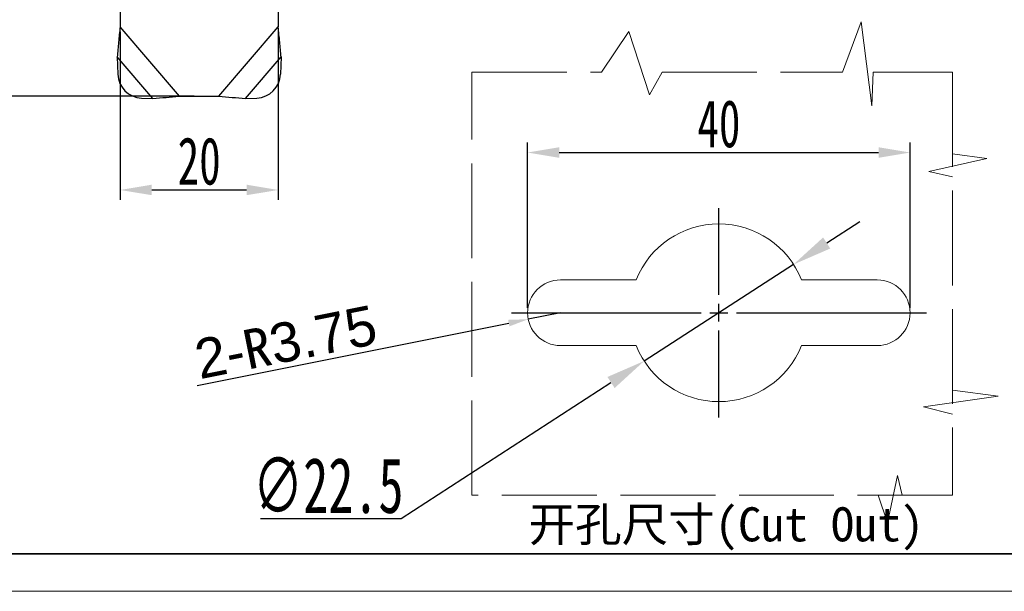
# Model space of a CAD drawing. Header units: millimetres. Extents: x 2502 to 2892, y 1247 to 1516.
# Tile 2 of 21: x 2564 to 2689, y 1247 to 1320. Entities that reach past the tile are written whole.
import ezdxf

# ---------------------------------------------------------------- set-up
doc = ezdxf.new("R2010")
doc.units = ezdxf.units.MM
doc.linetypes.add('ACAD_ISO02W100', pattern=[15, 12, -3])
doc.linetypes.add('CENTER', pattern=[10.16, 6.35, -1.27, 1.27, -1.27])
doc.layers.add('中心线层', color=1, linetype='CENTER')
for name, color, linetype, lineweight in [('尺寸线层', 3, 'Continuous', 18), ('粗实线层', 7, 'Continuous', 35), ('细实线层', 3, 'Continuous', 18), ('虚线层', 6, 'ACAD_ISO02W100', 18)]:
    doc.layers.add(name, color=color, linetype=linetype, lineweight=lineweight)
doc.styles.get("Standard").update_dxf_attribs({"font": 'arial.ttf'})
doc.styles.add('标准', font='txt', dxfattribs={"width": 0.667})
doc.dimstyles.new('ISO-25', dxfattribs={"dimtxt": 2.5, "dimasz": 2.5, "dimexe": 1.25, "dimexo": 0.625, "dimtad": 1, "dimtxsty": 'Standard', "dimcen": 2.5, "dimadec": 0, "dimazin": 0, "dimtfac": 1, "dimtmove": 0, "dimatfit": 3, "dimfxl": 1, "dimarcsym": 0})
doc.dimstyles.new('对齐', dxfattribs={"dimtxt": 3, "dimasz": 2.5, "dimexe": 1.25, "dimexo": 0.625, "dimtad": 1, "dimdsep": 46, "dimtxsty": '标准', "dimcen": 2.5, "dimclrd": 3, "dimclre": 3, "dimclrt": 3, "dimadec": 0, "dimazin": 0, "dimtfac": 1, "dimtmove": 0, "dimatfit": 3, "dimfxl": 1, "dimarcsym": 0})
doc.dimstyles.new('水平', dxfattribs={"dimtxt": 3, "dimasz": 2.5, "dimexe": 1.25, "dimexo": 0.625, "dimtad": 1, "dimtih": 1, "dimtoh": 1, "dimdsep": 46, "dimtxsty": '标准', "dimcen": 2.5, "dimclrd": 3, "dimclre": 3, "dimclrt": 3, "dimadec": 0, "dimazin": 0, "dimtfac": 1, "dimtmove": 0, "dimatfit": 3, "dimfxl": 1, "dimarcsym": 0})

# ---------------------------------------------------------------- blocks, each defined once
blk = doc.blocks.new('*D23')
at = {"layer": 'Defpoints', "color": 0, "transparency": 16777216}
for p in [(2576.88, 1318.87), (2596.88, 1318.87), (2596.88, 1298.24)]:
    blk.add_point(p, dxfattribs=at)
at = {"layer": '尺寸线层', "color": 3, "linetype": 'Continuous', "lineweight": -2, "transparency": 16777216}
for p, q in [((2576.88, 1318.25), (2576.88, 1296.99)), ((2596.88, 1318.25), (2596.88, 1296.99)), ((2580.88, 1298.24), (2592.88, 1298.24))]:
    blk.add_line(p, q, dxfattribs=at)
at = {"layer": '尺寸线层', "color": 3, "transparency": 16777216}
for points in [[(2580.88, 1298.91), (2580.88, 1297.58), (2576.88, 1298.24)], [(2592.88, 1298.91), (2592.88, 1297.58), (2596.88, 1298.24)]]:
    blk.add_solid(points, dxfattribs=at)
at = {"layer": '尺寸线层', "color": 3, "transparency": 16777216, "insert": (2586.88, 1301.87), "char_height": 6, "attachment_point": 5, "style": '标准'}
blk.add_mtext('20', dxfattribs=at)
blk = doc.blocks.new('*D24')
at = {"layer": 'Defpoints', "color": 0, "transparency": 16777216}
for p in [(2586.88, 1367.13), (2544.78, 1310.13), (2586.88, 1310.13)]:
    blk.add_point(p, dxfattribs=at)
at = {"layer": '尺寸线层', "color": 3, "linetype": 'Continuous', "lineweight": -2, "transparency": 16777216}
for p, q in [((2586.25, 1367.13), (2543.53, 1367.13)), ((2544.78, 1363.13), (2544.78, 1314.13)), ((2586.25, 1310.13), (2543.53, 1310.13))]:
    blk.add_line(p, q, dxfattribs=at)
at = {"layer": '尺寸线层', "color": 3, "transparency": 16777216}
for points in [[(2544.11, 1363.13), (2545.45, 1363.13), (2544.78, 1367.13)], [(2544.11, 1314.13), (2545.45, 1314.13), (2544.78, 1310.13)]]:
    blk.add_solid(points, dxfattribs=at)
at = {"layer": '尺寸线层', "color": 3, "transparency": 16777216, "insert": (2541.15, 1338.63), "char_height": 6, "attachment_point": 5, "rotation": 90, "style": '标准'}
blk.add_mtext('57', dxfattribs=at)
blk = doc.blocks.new('*U18')
at = {"layer": '中心线层', "color": 0, "linetype": 'ByBlock', "ltscale": 10, "transparency": 16777216}
for p, q in [((0, 2.25), (0, 13.25)), ((-26.25, 0), (-2.25, 0)), ((2.25, 0), (26.25, 0)), ((0, -13.25), (0, -2.25))]:
    blk.add_line(p, q, dxfattribs=at)
at = {"layer": '中心线层', "color": 0, "linetype": 'Continuous', "ltscale": 10, "transparency": 16777216}
for p, q in [((-1.125, 0), (1.125, 0)), ((0, -1.125), (0, 1.125))]:
    blk.add_line(p, q, dxfattribs=at)
blk = doc.blocks.new('*D26')
at = {"layer": 'Defpoints', "color": 0, "linetype": 'ByBlock', "transparency": 16777216}
for p in [(2676.83, 1302.98), (2628.43, 1282.7), (2676.83, 1282.7)]:
    blk.add_point(p, dxfattribs=at)
at = {"layer": '尺寸线层', "color": 3, "linetype": 'Continuous', "lineweight": -2, "transparency": 16777216}
for p, q in [((2628.43, 1283.32), (2628.43, 1304.23)), ((2676.83, 1283.32), (2676.83, 1304.23)), ((2632.43, 1302.98), (2672.83, 1302.98))]:
    blk.add_line(p, q, dxfattribs=at)
at = {"layer": '尺寸线层', "color": 3, "linetype": 'ByBlock', "transparency": 16777216}
for points in [[(2632.43, 1303.65), (2632.43, 1302.31), (2628.43, 1302.98)], [(2672.83, 1303.65), (2672.83, 1302.31), (2676.83, 1302.98)]]:
    blk.add_solid(points, dxfattribs=at)
at = {"layer": '尺寸线层', "color": 3, "linetype": 'ByBlock', "transparency": 16777216, "insert": (2652.63, 1306.6), "char_height": 6, "attachment_point": 5, "style": '标准'}
blk.add_mtext('40', dxfattribs=at)
blk = doc.blocks.new('*D28')
at = {"layer": 'Defpoints', "color": 0, "linetype": 'ByBlock', "transparency": 16777216}
for p in [(2662.07, 1288.81), (2643.18, 1276.59)]:
    blk.add_point(p, dxfattribs=at)
at = {"layer": '尺寸线层', "color": 3, "linetype": 'ByBlock', "lineweight": -2, "transparency": 16777216}
for p, q in [((2666.27, 1291.53), (2670.47, 1294.24)), ((2662.07, 1288.81), (2643.18, 1276.59)), ((2612.42, 1256.67), (2638.98, 1273.87)), ((2594.63, 1256.67), (2612.42, 1256.67))]:
    blk.add_line(p, q, dxfattribs=at)
at = {"layer": '尺寸线层', "color": 3, "linetype": 'ByBlock', "transparency": 16777216}
for points in [[(2665.82, 1292.23), (2666.72, 1290.83), (2662.07, 1288.81)], [(2638.53, 1274.57), (2639.44, 1273.17), (2643.18, 1276.59)]]:
    blk.add_solid(points, dxfattribs=at)
at = {"layer": '尺寸线层', "color": 3, "linetype": 'ByBlock', "transparency": 16777216, "insert": (2603.21, 1260.8), "char_height": 7, "attachment_point": 5, "style": '标准'}
blk.add_mtext('∅22.5', dxfattribs=at)
blk = doc.blocks.new('*D38')
at = {"color": 0, "lineweight": -2, "transparency": 16777216}
for p, q in [((2632.58, 1282.7), (2628.51, 1281.88)), ((2586.62, 1273.48), (2626.06, 1281.39))]:
    blk.add_line(p, q, dxfattribs=at)
at = {"color": 0, "transparency": 16777216}
blk.add_solid([(2625.97, 1281.8), (2626.14, 1280.98), (2628.51, 1281.88)], dxfattribs=at)
at = {"layer": 'Defpoints', "color": 0, "transparency": 16777216}
for p in [(2628.51, 1281.88), (2632.58, 1282.7)]:
    blk.add_point(p, dxfattribs=at)
at = {"color": 0, "transparency": 16777216, "insert": (2597.84, 1278.97), "char_height": 2.5, "attachment_point": 5, "rotation": 11.3385}
blk.add_mtext('{\\H2x;2-\\fSimSun|b0|i0|c134|p2;R\\fArial|b0|i0|c134|p34;3.75}', dxfattribs=at)

msp = doc.modelspace()

# ---------------------------------------------------------------- linework, layer by layer
at = {"layer": '粗实线层', "color": 7, "linetype": 'Continuous', "lineweight": 25}
for p, q in [((2576.878, 1330.067), (2576.878, 1318.875)), ((2596.878, 1330.067), (2596.878, 1318.875)), ((2584.372, 1310.131), (2576.878, 1318.875)), ((2589.384, 1310.131), (2596.878, 1318.875)), ((2581.029, 1309.827), (2576.523, 1315.084)), ((2576.523, 1315.084), (2576.59, 1312.885)), ((2592.727, 1309.827), (2597.233, 1315.084)), ((2597.233, 1315.084), (2597.165, 1312.885)), ((2579.576, 1309.872), (2581.029, 1309.827)), ((2584.372, 1310.131), (2589.384, 1310.131)), ((2592.727, 1309.827), (2594.18, 1309.872))]:
    msp.add_line(p, q, dxfattribs=at)
at = {"layer": '粗实线层'}
msp.add_lwpolyline([(2524.583, 1509.858), (2875.553, 1509.858), (2875.553, 1252.187), (2524.583, 1252.187)], close=True, dxfattribs=at)
at = {"layer": '粗实线层', "color": 7, "linetype": 'Continuous', "lineweight": 25}
for centre, start, end in [((2579.717, 1312.997), 182.05727, 267.41408), ((2594.039, 1312.997), 272.58592, 357.94273)]:
    msp.add_arc(centre, 3.128, start, end, dxfattribs=at)
for points in [[(2576.878, 1318.875), (2576.811, 1318.236), (2576.677, 1316.959), (2576.574, 1315.709), (2576.523, 1315.084)], [(2597.233, 1315.084), (2597.182, 1315.709), (2597.079, 1316.959), (2596.945, 1318.236), (2596.878, 1318.875)], [(2581.029, 1309.827), (2581.578, 1309.871), (2582.677, 1309.959), (2583.807, 1310.074), (2584.372, 1310.131)], [(2589.384, 1310.131), (2589.949, 1310.074), (2591.079, 1309.959), (2592.178, 1309.871), (2592.727, 1309.827)]]:
    msp.add_open_spline(points, degree=3, dxfattribs=at)
at = {"layer": '细实线层'}
msp.add_lwpolyline([(2501.764, 1516.259), (2881.953, 1516.259), (2881.953, 1247.438), (2501.764, 1247.438)], close=True, dxfattribs=at)
at = {"layer": '虚线层'}
for p, q in [((2668.271, 1313.168), (2670.615, 1319.542)), ((2670.615, 1319.542), (2671.979, 1308.877)), ((2637.786, 1313.168), (2641.233, 1318.308)), ((2641.233, 1318.308), (2643.848, 1310.266)), ((2643.848, 1310.266), (2645.435, 1313.168)), ((2671.979, 1308.877), (2672.161, 1313.168)), ((2679.193, 1300.587), (2686.529, 1302.221)), ((2686.529, 1302.221), (2682.185, 1302.831)), ((2682.185, 1299.898), (2679.193, 1300.587)), ((2678.507, 1270.79), (2687.96, 1272.142)), ((2687.96, 1272.142), (2682.185, 1272.896)), ((2682.185, 1269.879), (2678.507, 1270.79)), ((2675.217, 1262.094), (2673.944, 1256.109)), ((2675.815, 1259.608), (2675.217, 1262.094)), ((2673.944, 1256.109), (2672.782, 1259.608))]:
    msp.add_line(p, q, dxfattribs=at)
at = {"layer": '虚线层', "linetype": 'ByBlock', "ltscale": 0.2}
for p, q in [((2632.576, 1286.848), (2642.17, 1286.848)), ((2672.676, 1286.848), (2663.083, 1286.848)), ((2632.576, 1278.548), (2642.17, 1278.548)), ((2672.676, 1278.548), (2663.083, 1278.548))]:
    msp.add_line(p, q, dxfattribs=at)
at = {"layer": '虚线层'}
for points in [[(2672.161, 1313.168), (2682.185, 1313.168), (2682.185, 1259.608), (2621.394, 1259.608), (2621.394, 1313.168), (2637.786, 1313.168)], [(2645.435, 1313.168), (2668.271, 1313.168)]]:
    msp.add_lwpolyline(points, dxfattribs=at)
at = {"layer": '虚线层', "linetype": 'ByBlock', "ltscale": 0.2}
for centre, radius, start, end in [((2652.626, 1282.698), 11.25, 21.64711, 158.35289), ((2632.576, 1282.698), 4.15, 90, 270), ((2672.676, 1282.698), 4.15, 270, 90), ((2652.626, 1282.698), 11.25, 201.64711, 338.35289)]:
    msp.add_arc(centre, radius, start, end, dxfattribs=at)

# ---------------------------------------------------------------- block references
at = {"layer": '中心线层', "linetype": 'ByBlock', "ltscale": 10}
msp.add_blockref('*U18', (2652.626, 1282.698), dxfattribs=at)

# ---------------------------------------------------------------- texts
at = {"layer": '细实线层', "linetype": 'ByBlock', "insert": (2653.553, 1255.342), "char_height": 4.32, "attachment_point": 5}
msp.add_mtext_dynamic_manual_height_columns('{\\fSimSun|b0|i0|c134|p2;开孔尺寸(Cut Out)}', width=73.04172, gutter_width=1, heights=[0], dxfattribs=at)

# ---------------------------------------------------------------- dimensions: what is measured, and where the dimension line sits
at = {"color": 3}
dim = msp.add_radius_dim(center=(2632.576, 1282.698), mpoint=(2628.507, 1281.882), text='{\\H2x;2-\\fSimSun|b0|i0|c134|p2;R\\fArial|b0|i0|c134|p34;3.75}', dimstyle='ISO-25', dxfattribs=at)
dim.commit()
dim.dimension.update_dxf_attribs({"geometry": '*D38', "text_midpoint": (2598.461, 1275.857), "dimtype": 164})
at = {"layer": '尺寸线层'}
dim = msp.add_linear_dim(base=(2544.779, 1310.131), p1=(2586.878, 1367.131), p2=(2586.878, 1310.131), angle=90, dimstyle='对齐', override={"dimtxt": 6, "dimasz": 4, "dimdec": 1, "dimarcsym": 1}, dxfattribs=at)
dim.commit()
dim.dimension.update_dxf_attribs({"geometry": '*D24', "text_midpoint": (2541.154, 1338.631)})
dim = msp.add_linear_dim(base=(2596.878, 1298.242), p1=(2576.878, 1318.875), p2=(2596.878, 1318.875), dimstyle='对齐', override={"dimtxt": 6, "dimasz": 4, "dimdec": 1, "dimarcsym": 1}, dxfattribs=at)
dim.commit()
dim.dimension.update_dxf_attribs({"geometry": '*D23', "text_midpoint": (2586.878, 1301.867)})
at = {"layer": '尺寸线层', "linetype": 'ByBlock'}
dim = msp.add_linear_dim(base=(2676.826, 1302.979), p1=(2628.426, 1282.698), p2=(2676.826, 1282.698), text='40', dimstyle='对齐', override={"dimtxt": 6, "dimasz": 4, "dimdec": 1, "dimarcsym": 1}, dxfattribs=at)
dim.commit()
dim.dimension.update_dxf_attribs({"geometry": '*D26', "text_midpoint": (2652.626, 1306.604)})
dim = msp.add_diameter_dim_2p(p1=(2662.071, 1288.81), p2=(2643.182, 1276.585), dimstyle='水平', override={"dimtxt": 7, "dimasz": 5}, dxfattribs=at)
dim.commit()
dim.dimension.update_dxf_attribs({"geometry": '*D28', "text_midpoint": (2603.209, 1256.673), "dimtype": 163})

doc.saveas('drawing.dxf')
